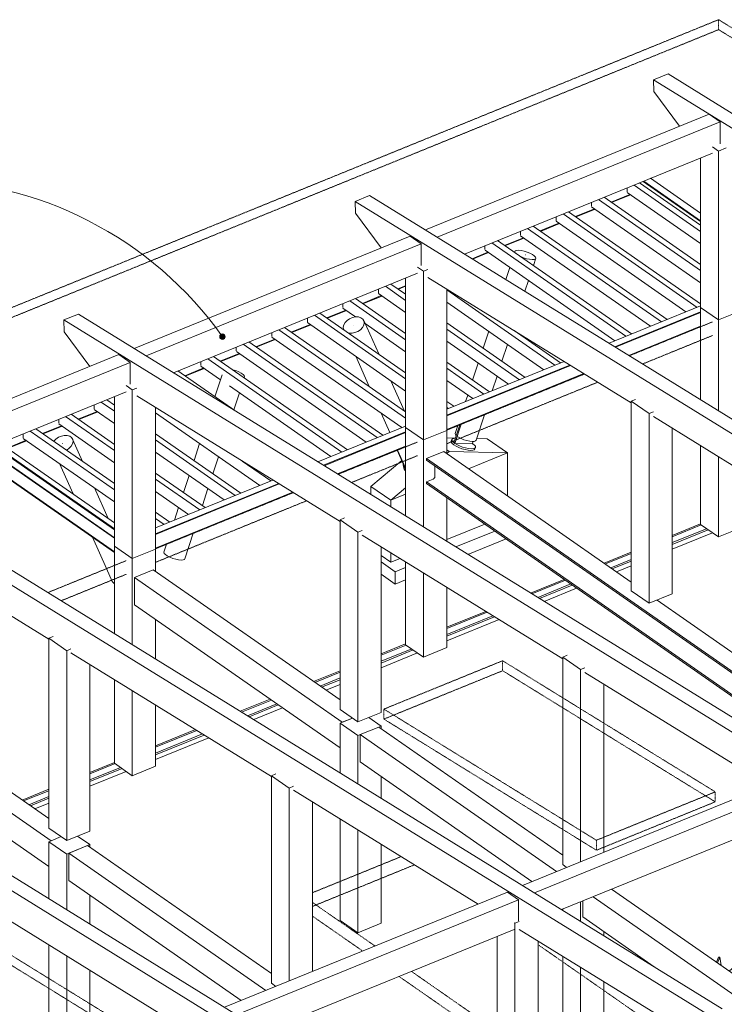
# Model space of a CAD drawing. Header units: millimetres. Extents: x -15398 to 21123, y -830 to 19992.
# Tile 3 of 14: x -2780 to 6832, y 6343 to 19776. Entities that reach past the tile are written whole.
import ezdxf

# ---------------------------------------------------------------- set-up
doc = ezdxf.new("R2010")
doc.units = ezdxf.units.MM
doc.linetypes.add('dash klein', pattern=[2, 1, -1])
for name, color, linetype, lineweight in [('A-FLOR', 192, 'Continuous', 18), ('A-ROOF', 132, 'Continuous', 13), ('G-ANNO-TEXT', 231, 'Continuous', 9), ('S-BEAM', 12, 'Continuous', 18), ('S-COLS', 52, 'Continuous', 18), ('S-FNDN', 32, 'Continuous', 18)]:
    doc.layers.add(name, color=color, linetype=linetype, lineweight=lineweight)

# ---------------------------------------------------------------- blocks, each defined once
blk = doc.blocks.new('M_Timber-Column - 400x400-V4-3D constructief TO')
at = {"layer": 'S-COLS'}
for p, q in [((-2382, 8561), (-2214, 8630)), ((-1990, 8639), (-1822, 8521)), ((-2382, 8561), (-2382, 7781)), ((-2139, 8392), (-2382, 8561)), ((-1822, 8521), (-2139, 8392)), ((-1822, 8521), (-1822, 8486)), ((-2139, 8392), (-2139, 7631)), ((-1822, 7833), (-1822, 7435)), ((-2382, 7153), (-2382, 6560)), ((-2139, 7003), (-2139, 6410)), ((-1822, 6807), (-1822, 6214)), ((-2382, 6560), (-2382, 5870)), ((-2139, 6410), (-2139, 5701)), ((-1822, 6214), (-1822, 5830)), ((-2139, 5701), (-2382, 5870)), ((-1822, 5830), (-2139, 5701))]:
    blk.add_line(p, q, dxfattribs=at)
blk = doc.blocks.new('M_Timber-Column - 400x400-V6-3D constructief TO')
at = {"layer": 'S-COLS'}
for p, q in [((-1487, 12593), (-1487, 12331)), ((-1244, 12424), (-1487, 12593)), ((-926, 12553), (-1244, 12424)), ((-926, 12553), (-926, 12469)), ((-1244, 12424), (-1244, 12339)), ((-926, 12469), (-926, 12248)), ((-1487, 12331), (-1487, 11399)), ((-1244, 12339), (-1244, 11249)), ((-926, 11594), (-926, 11053)), ((-1487, 10772), (-1487, 9631)), ((-1244, 10622), (-1244, 9462)), ((-926, 10426), (-926, 9591)), ((-1244, 9462), (-1487, 9631)), ((-926, 9591), (-1244, 9462))]:
    blk.add_line(p, q, dxfattribs=at)
blk = doc.blocks.new('M_Timber-Column - 400x400-V7-3D constructief TO')
at = {"layer": 'S-COLS'}
for p, q in [((4870, 7740), (4870, 7476)), ((4627, 7641), (4627, 7626)), ((5187, 7335), (5187, 7280)), ((4627, 6999), (4627, 6923)), ((4627, 6923), (4627, 5372)), ((4870, 6849), (4870, 6753)), ((4870, 6753), (4870, 5202)), ((5187, 6653), (5187, 6532)), ((5187, 6532), (5187, 5332)), ((4870, 5202), (4627, 5372)), ((5187, 5332), (4870, 5202))]:
    blk.add_line(p, q, dxfattribs=at)
blk = doc.blocks.new('M_Timber-Column - 400x400-V8-3D constructief TO')
at = {"layer": 'S-COLS'}
for p, q in [((1590, 10179), (1758, 10248)), ((1982, 10257), (2150, 10139)), ((1590, 10179), (1590, 9501)), ((1833, 10010), (1590, 10179)), ((2150, 10139), (1833, 10010)), ((2150, 10139), (2150, 10104)), ((1833, 10010), (1833, 9351)), ((2150, 9451), (2150, 9154)), ((1590, 8873), (1590, 7832)), ((1833, 8723), (1833, 7931)), ((2150, 8527), (2150, 8060)), ((2150, 8060), (2150, 7448)), ((1833, 7931), (1833, 7318)), ((1590, 7832), (1590, 7488)), ((1833, 7318), (1590, 7488)), ((2150, 7448), (1833, 7318))]:
    blk.add_line(p, q, dxfattribs=at)
blk = doc.blocks.new('M_Timber-Column - 400x400-V10-3D constructief TO')
at = {"layer": 'S-COLS'}
for p, q in [((2485, 14211), (2485, 13949)), ((2728, 14042), (2485, 14211)), ((3046, 14171), (2728, 14042)), ((3046, 14171), (3046, 14087)), ((2728, 14042), (2728, 13957)), ((3046, 14087), (3046, 13857)), ((2485, 13949), (2485, 13005)), ((2728, 13957), (2728, 12855)), ((3046, 13255), (3046, 12659)), ((2485, 12378), (2485, 11249)), ((2728, 12228), (2728, 11080)), ((3046, 12032), (3046, 11209)), ((2728, 11080), (2485, 11249)), ((3046, 11209), (2728, 11080))]:
    blk.add_line(p, q, dxfattribs=at)
blk = doc.blocks.new('M_Timber-Column - 400x400-V12-3D constructief TO')
at = {"layer": 'S-COLS'}
for p, q in [((6509, 15850), (6509, 15588)), ((6752, 15681), (6509, 15850)), ((7069, 15810), (6752, 15681)), ((7069, 15810), (7069, 15493)), ((6509, 15588), (6509, 14591)), ((6752, 15681), (6752, 15596)), ((6752, 15596), (6752, 14441)), ((7069, 15493), (7069, 14245)), ((6509, 13964), (6509, 12888)), ((6752, 13814), (6752, 12719)), ((7069, 13618), (7069, 12848)), ((6752, 12719), (6509, 12888)), ((7069, 12848), (6752, 12719))]:
    blk.add_line(p, q, dxfattribs=at)
blk = doc.blocks.new('M_Timber-Column - 400x400-V13-3D constructief TO')
at = {"layer": 'S-COLS'}
for p, q in [((3974, 7450), (3965, 7456)), ((4034, 7474), (3974, 7450)), ((3974, 7450), (3974, 4818)), ((3731, 7268), (3731, 4719)), ((4292, 7206), (4292, 4948)), ((4292, 4948), (4292, 4532)), ((3731, 4719), (3731, 4572)), ((3974, 4818), (3974, 4403)), ((3974, 4403), (3731, 4572)), ((4292, 4532), (3974, 4403))]:
    blk.add_line(p, q, dxfattribs=at)
blk = doc.blocks.new('M_Timber-Column - 400x400-V16-3D constructief TO')
at = {"layer": 'S-COLS'}
for p, q in [((-1244, 14726), (-1326, 14783)), ((-1184, 14750), (-1244, 14726)), ((-1244, 14726), (-1244, 12424)), ((-1487, 14633), (-1487, 12593)), ((-926, 14483), (-926, 12553)), ((-1244, 12424), (-1487, 12593)), ((-926, 12553), (-1244, 12424))]:
    blk.add_line(p, q, dxfattribs=at)
blk = doc.blocks.new('M_Timber-Column - 400x400-V18-3D constructief TO')
at = {"layer": 'S-COLS'}
for p, q in [((6752, 17983), (6670, 18040)), ((6859, 18026), (6752, 17983)), ((6509, 17890), (6509, 15850)), ((6752, 17983), (6752, 15681)), ((7069, 17789), (7069, 15810)), ((6752, 15681), (6509, 15850)), ((7069, 15810), (6752, 15681))]:
    blk.add_line(p, q, dxfattribs=at)
blk = doc.blocks.new('H-Wide Flange Beams - HEB400-1640320-3D constructief TO')
at = {"layer": 'S-BEAM'}
for p, q in [((2768, 13787), (3006, 13884)), ((3006, 13884), (5562, 12104)), ((2768, 13767), (2768, 13787)), ((2768, 13787), (7772, 10300)), ((2768, 13767), (7754, 10293)), ((2882, 13538), (2882, 13687)), ((2768, 13469), (2860, 13506)), ((2768, 13449), (2768, 13469)), ((2768, 13469), (7733, 10010)), ((2768, 13449), (7733, 9989)), ((5914, 11858), (8011, 10397)), ((8011, 10397), (7772, 10300))]:
    blk.add_line(p, q, dxfattribs=at)
blk.add_polyline3d([(2860, 13506, 0), (2866, 13510, 0), (2871, 13514, 0), (2876, 13519, 0), (2879, 13525, 0), (2881, 13532, 0), (2882, 13538, 0)], dxfattribs=at)
blk = doc.blocks.new('Balk geschaafd vuren_ - balk geschaafd_gen_320x440-1257833-3D constructief TO')
at = {"layer": 'S-BEAM', "lineweight": 13}
for p, q in [((-1212, 12166), (-958, 12270)), ((-958, 12270), (1590, 10495)), ((-1212, 11794), (-1212, 12166)), ((-1212, 12166), (1621, 10192)), ((-1212, 11794), (1590, 9842)), ((1758, 10248), (1621, 10192))]:
    blk.add_line(p, q, dxfattribs=at)
blk = doc.blocks.new('Balk geschaafd vuren_ - balk geschaafd_gen_320x440-1257985-3D constructief TO')
at = {"layer": 'S-BEAM', "lineweight": 13}
for p, q in [((1864, 10023), (2119, 10126)), ((2119, 10126), (4627, 8379)), ((1864, 9650), (1864, 10023)), ((1864, 10023), (4544, 8156)), ((1864, 9650), (4207, 8018))]:
    blk.add_line(p, q, dxfattribs=at)
blk = doc.blocks.new('Balk geschaafd vuren_ - balk geschaafd_gen_320x440-V20-3D constructief TO')
at = {"layer": 'S-BEAM', "lineweight": 13}
for p, q in [((5041, 7810), (7357, 6196)), ((5295, 7913), (7611, 6299)), ((4901, 7534), (4901, 7753)), ((4901, 7534), (5874, 6856)), ((6807, 6206), (7019, 6059)), ((7357, 6196), (7703, 5954)), ((7611, 6299), (7703, 6235)), ((7019, 6059), (7480, 5738)), ((7480, 5738), (7703, 5582))]:
    blk.add_line(p, q, dxfattribs=at)
blk = doc.blocks.new('Balk geschaafd vuren_ - balk geschaafd_gen_320x440-V21-3D constructief TO')
at = {"layer": 'S-BEAM', "lineweight": 13}
for p, q in [((-2108, 8405), (-1853, 8508)), ((-1853, 8508), (655, 6761)), ((-2108, 8032), (-2108, 8405)), ((-2108, 8405), (580, 6532)), ((-2108, 8032), (242, 6395))]:
    blk.add_line(p, q, dxfattribs=at)
blk = doc.blocks.new('Balk geschaafd vuren_ - balk geschaafd_gen_250x450-1395905-3D constructief TO')
at = {"layer": 'S-BEAM', "lineweight": 13}
for p, q in [((2754, 16909), (6625, 18486)), ((6625, 18486), (6777, 18380)), ((2917, 16808), (6777, 18380)), ((6777, 18380), (6777, 18084)), ((3289, 16578), (6670, 17955))]:
    blk.add_line(p, q, dxfattribs=at)
blk = doc.blocks.new('Balk geschaafd vuren_ - balk geschaafd_gen_250x450-1395911-3D constructief TO')
at = {"layer": 'S-BEAM', "lineweight": 13}
for p, q in [((14, 6302), (3873, 7874)), ((3873, 7874), (4025, 7768)), ((177, 6201), (4025, 7768)), ((4025, 7768), (4025, 7480)), ((549, 5972), (3965, 7363))]:
    blk.add_line(p, q, dxfattribs=at)
blk = doc.blocks.new('Balk geschaafd vuren_ - balk geschaafd_gen_250x450-1267558-3D constructief TO')
at = {"layer": 'S-BEAM', "lineweight": 13}
for p, q in [((4077, 7965), (7845, 9501)), ((7845, 9501), (7921, 9448)), ((4241, 7864), (7997, 9395)), ((4612, 7635), (7937, 8989))]:
    blk.add_line(p, q, dxfattribs=at)
blk = doc.blocks.new('Balk geschaafd vuren_ - balk geschaafd_gen_250x450-1267052-3D constructief TO')
at = {"layer": 'S-BEAM', "lineweight": 13}
for p, q in [((-5179, 13677), (-1426, 15206)), ((-1426, 15206), (-1274, 15100)), ((-5015, 13576), (-1274, 15100)), ((-1274, 15100), (-1274, 14804)), ((-4643, 13347), (-1326, 14698))]:
    blk.add_line(p, q, dxfattribs=at)
blk = doc.blocks.new('Balk geschaafd vuren_ - balk geschaafd_gen_250x450-V24-3D constructief TO')
at = {"layer": 'S-BEAM', "lineweight": 13}
for p, q in [((-1218, 15291), (2546, 16824)), ((2546, 16824), (2698, 16718)), ((-1055, 15190), (2698, 16718)), ((2698, 16718), (2698, 16422)), ((-683, 14960), (2646, 16316))]:
    blk.add_line(p, q, dxfattribs=at)
blk = doc.blocks.new('28_BX_staal - balk - IPE - IPE240-1548498-3D constructief TO')
at = {"layer": 'S-BEAM', "lineweight": 13}
for p, q in [((5545, 17393), (5287, 17288)), ((5552, 17388), (5294, 17283)), ((5060, 17196), (4802, 17090)), ((5068, 17190), (4810, 17085)), ((4576, 16998), (4318, 16893)), ((4583, 16993), (4325, 16888)), ((4091, 16801), (3833, 16696)), ((4099, 16796), (3840, 16690)), ((3606, 16603), (3391, 16515)), ((3614, 16598), (3399, 16510)), ((2485, 16147), (2379, 16104)), ((2485, 16138), (2387, 16098)), ((2153, 16011), (1895, 15906)), ((2160, 16006), (1902, 15901)), ((1668, 15814), (1410, 15709)), ((1676, 15809), (1418, 15704)), ((1184, 15616), (925, 15511)), ((1191, 15611), (933, 15506)), ((699, 15419), (441, 15314)), ((706, 15414), (448, 15309)), ((214, 15222), (-44, 15117)), ((222, 15216), (-36, 15111)), ((-270, 15024), (-528, 14919)), ((-263, 15019), (-521, 14914)), ((-1487, 14529), (-1497, 14524)), ((-1487, 14520), (-1490, 14519)), ((-1724, 14432), (-1982, 14327)), ((-1716, 14427), (-1975, 14322)), ((-2209, 14235), (-2467, 14130)), ((-2201, 14230), (-2459, 14124)), ((-2693, 14037), (-2951, 13932)), ((-2686, 14032), (-2944, 13927))]:
    blk.add_line(p, q, dxfattribs=at)
blk = doc.blocks.new('28_BX_staal - balk - IPE - IPE240-1548308-3D constructief TO')
at = {"layer": 'S-BEAM', "lineweight": 13}
for p, q in [((5827, 17612), (6509, 17137)), ((6509, 17024), (5724, 17570)), ((6509, 17032), (5732, 17573)), ((7069, 16746), (9942, 14745)), ((9847, 14706), (7069, 16641)), ((7552, 16296), (7069, 16633)), ((9839, 14703), (7633, 16240)), ((7807, 15924), (7645, 16037)), ((7815, 15927), (7653, 16040)), ((8178, 15666), (8016, 15779)), ((8185, 15669), (8023, 15782)), ((8548, 15408), (8386, 15521)), ((8556, 15411), (8394, 15524)), ((8919, 15150), (8757, 15263)), ((8926, 15153), (8764, 15266)), ((9289, 14892), (9127, 15004)), ((9297, 14895), (9135, 15007)), ((9660, 14633), (9498, 14746)), ((9667, 14636), (9505, 14749)), ((9942, 14745), (9847, 14706))]:
    blk.add_line(p, q, dxfattribs=at)
blk = doc.blocks.new('28_BX_staal - balk - IPE - IPE240-1548421-3D constructief TO')
at = {"layer": 'S-BEAM', "lineweight": 13}
for p, q in [((-3384, 13836), (-3351, 13850)), ((-3384, 13828), (-3384, 13836)), ((-1487, 12515), (-3384, 13836)), ((-3339, 13868), (-3339, 13878)), ((-1487, 12701), (-3236, 13920)), ((-1487, 12709), (-3229, 13923)), ((-3134, 13962), (-1487, 12815)), ((-1487, 12506), (-3384, 13828))]:
    blk.add_line(p, q, dxfattribs=at)
blk.add_polyline3d([(-3351, 13850, 0), (-3348, 13852, 0), (-3345, 13854, 0), (-3342, 13857, 0), (-3340, 13861, 0), (-3339, 13864, 0), (-3339, 13868, 0)], dxfattribs=at)
blk = doc.blocks.new('28_BX_staal - balk - IPE - IPE240-V34-3D constructief TO')
at = {"layer": 'S-BEAM', "lineweight": 13}
for p, q in [((7069, 16100), (7560, 16300)), ((7560, 16300), (7633, 16249)), ((7633, 16249), (7069, 16019)), ((7633, 16240), (7069, 16011)), ((7633, 16249), (7633, 16240)), ((5259, 15362), (6509, 15871)), ((6509, 15791), (5338, 15314)), ((6509, 15783), (5346, 15309)), ((6509, 15596), (5528, 15196)), ((6509, 15588), (5536, 15191)), ((3046, 14461), (4647, 15113)), ((4725, 15064), (3046, 14380)), ((4733, 15059), (3046, 14372)), ((4916, 14947), (3046, 14185)), ((4924, 14942), (3046, 14177)), ((1287, 13744), (2485, 14232)), ((2485, 14152), (1366, 13696)), ((2485, 14144), (1374, 13691)), ((2485, 13957), (1556, 13579)), ((2485, 13949), (1564, 13574)), ((-926, 12843), (675, 13495)), ((753, 13447), (-926, 12762)), ((761, 13442), (-926, 12754)), ((944, 13329), (-926, 12568)), ((952, 13324), (-926, 12559))]:
    blk.add_line(p, q, dxfattribs=at)
blk = doc.blocks.new('Balk geschaafd vuren_ - balk geschaafd_gen_96x196-1549088-3D constructief TO')
at = {"layer": 'S-BEAM', "lineweight": 13}
for p, q in [((-1487, 12912), (-3045, 13998)), ((-1487, 12828), (-3122, 13967))]:
    blk.add_line(p, q, dxfattribs=at)
blk = doc.blocks.new('Balk geschaafd vuren_ - balk geschaafd_gen_96x196-V35-3D constructief TO')
at = {"layer": 'S-BEAM', "lineweight": 13}
for p, q in [((-2732, 14072), (-2732, 14125)), ((-1487, 13363), (-2637, 14164)), ((-1487, 13447), (-2561, 14195)), ((-2731, 14064), (-1487, 13197)), ((-733, 12922), (-926, 13056)), ((-809, 12891), (-926, 12972))]:
    blk.add_line(p, q, dxfattribs=at)
blk = doc.blocks.new('Balk geschaafd vuren_ - balk geschaafd_gen_96x196-V36-3D constructief TO')
at = {"layer": 'S-BEAM', "lineweight": 13}
for p, q in [((-1487, 13982), (-2076, 14393)), ((-2248, 14270), (-2248, 14323)), ((-2247, 14261), (-1487, 13732)), ((-1487, 13898), (-2153, 14362)), ((-248, 13119), (-926, 13591)), ((-324, 13088), (-926, 13507)), ((-926, 13341), (-475, 13027))]:
    blk.add_line(p, q, dxfattribs=at)
blk = doc.blocks.new('Balk geschaafd vuren_ - balk geschaafd_gen_96x196-V37-3D constructief TO')
at = {"layer": 'S-BEAM', "lineweight": 13}
for p, q in [((-1763, 14467), (-1763, 14520)), ((-1487, 14433), (-1668, 14559)), ((-1487, 14517), (-1592, 14590)), ((-1762, 14459), (-1487, 14267)), ((236, 13316), (-926, 14126)), ((160, 13285), (-926, 14042)), ((-926, 13876), (10, 13224))]:
    blk.add_line(p, q, dxfattribs=at)
blk = doc.blocks.new('Balk geschaafd vuren_ - balk geschaafd_gen_96x196-V38-3D constructief TO')
at = {"layer": 'S-BEAM', "lineweight": 13}
for p, q in [((-926, 14411), (494, 13422)), ((645, 13483), (257, 13753))]:
    blk.add_line(p, q, dxfattribs=at)
blk = doc.blocks.new('Balk geschaafd vuren_ - balk geschaafd_gen_96x196-V39-3D constructief TO')
at = {"layer": 'S-BEAM', "lineweight": 13}
blk.add_line((156, 14443), (-623, 14985), dxfattribs=at)
blk = doc.blocks.new('Balk geschaafd vuren_ - balk geschaafd_gen_96x196-V40-3D constructief TO')
at = {"layer": 'S-BEAM', "lineweight": 13}
for p, q in [((1690, 13909), (-138, 15182)), ((-310, 15059), (-310, 15112)), ((-308, 15051), (-40, 14864)), ((1614, 13877), (-214, 15151)), ((80, 14780), (1464, 13816))]:
    blk.add_line(p, q, dxfattribs=at)
blk = doc.blocks.new('Balk geschaafd vuren_ - balk geschaafd_gen_96x196-V41-3D constructief TO')
at = {"layer": 'S-BEAM', "lineweight": 13}
for p, q in [((2098, 14075), (270, 15349)), ((2175, 14106), (347, 15380)), ((175, 15257), (175, 15310)), ((176, 15248), (1948, 14014))]:
    blk.add_line(p, q, dxfattribs=at)
blk = doc.blocks.new('Balk geschaafd vuren_ - balk geschaafd_gen_96x196-V42-3D constructief TO')
at = {"layer": 'S-BEAM', "lineweight": 13}
for p, q in [((660, 15454), (660, 15507)), ((2485, 14340), (755, 15546)), ((2485, 14425), (831, 15577)), ((661, 15446), (2433, 14211))]:
    blk.add_line(p, q, dxfattribs=at)
blk = doc.blocks.new('Balk geschaafd vuren_ - balk geschaafd_gen_96x196-V43-3D constructief TO')
at = {"layer": 'S-BEAM', "lineweight": 13}
for p, q in [((2485, 14875), (1240, 15743)), ((2485, 14960), (1316, 15774)), ((1144, 15651), (1144, 15705)), ((1145, 15643), (2485, 14710)), ((3144, 14501), (3046, 14569)), ((3068, 14470), (3046, 14485))]:
    blk.add_line(p, q, dxfattribs=at)
blk = doc.blocks.new('Balk geschaafd vuren_ - balk geschaafd_gen_96x196-V44-3D constructief TO')
at = {"layer": 'S-BEAM', "lineweight": 13}
for p, q in [((1629, 15849), (1629, 15902)), ((2485, 15410), (1724, 15941)), ((2485, 15495), (1800, 15972)), ((1630, 15840), (1802, 15721)), ((1933, 15629), (2485, 15245)), ((3628, 14698), (3046, 15104)), ((3552, 14667), (3046, 15020)), ((3046, 14854), (3402, 14606))]:
    blk.add_line(p, q, dxfattribs=at)
blk = doc.blocks.new('Balk geschaafd vuren_ - balk geschaafd_gen_96x196-V47-3D constructief TO')
at = {"layer": 'S-BEAM', "lineweight": 13}
for p, q in [((2485, 15946), (2209, 16138)), ((2485, 16030), (2285, 16169)), ((2113, 16046), (2113, 16099)), ((2115, 16038), (2485, 15780)), ((4113, 14895), (3046, 15639)), ((4037, 14864), (3046, 15555)), ((3046, 15389), (3887, 14803))]:
    blk.add_line(p, q, dxfattribs=at)
blk = doc.blocks.new('Balk geschaafd vuren_ - balk geschaafd_gen_96x196-V48-3D constructief TO')
at = {"layer": 'S-BEAM', "lineweight": 13}
for p, q in [((4521, 15062), (3046, 16090)), ((3046, 15924), (4371, 15001)), ((4598, 15093), (3965, 15534))]:
    blk.add_line(p, q, dxfattribs=at)
blk = doc.blocks.new('Balk geschaafd vuren_ - balk geschaafd_gen_96x196-V49-3D constructief TO')
at = {"layer": 'S-BEAM', "lineweight": 13}
for p, q in [((4536, 17033), (4536, 17086)), ((6460, 15851), (4632, 17125)), ((6509, 15901), (4708, 17156)), ((4538, 17025), (6309, 15790))]:
    blk.add_line(p, q, dxfattribs=at)
blk = doc.blocks.new('Balk geschaafd vuren_ - balk geschaafd_gen_96x196-V50-3D constructief TO')
at = {"layer": 'S-BEAM', "lineweight": 13}
for p, q in [((6509, 16436), (5192, 17353)), ((5021, 17230), (5021, 17284)), ((5022, 17222), (6509, 16186)), ((6509, 16352), (5116, 17322))]:
    blk.add_line(p, q, dxfattribs=at)
blk = doc.blocks.new('Balk geschaafd vuren_ - balk geschaafd_gen_96x196-V51-3D constructief TO')
at = {"layer": 'S-BEAM', "lineweight": 13}
for p, q in [((5505, 17428), (5505, 17481)), ((6509, 16887), (5601, 17520)), ((6509, 16971), (5677, 17551)), ((5507, 17419), (6509, 16721)), ((7505, 16277), (7069, 16581)), ((7429, 16246), (7069, 16496)), ((7069, 16331), (7279, 16185))]:
    blk.add_line(p, q, dxfattribs=at)
blk = doc.blocks.new('Floors 1 - Floors 1-1599664-3D constructief TO')
at = {"layer": 'A-FLOR'}
for p, q in [((6122, 12740), (6509, 12898)), ((6517, 12882), (6122, 12722)), ((6122, 12641), (6590, 12831)), ((6122, 12617), (6611, 12817)), ((5192, 12361), (5562, 12512)), ((5562, 12493), (5209, 12350)), ((5282, 12299), (5562, 12412)), ((5303, 12284), (5562, 12389)), ((4190, 11953), (4647, 12139)), ((4664, 12128), (4208, 11942)), ((4287, 11893), (4737, 12077)), ((4310, 11879), (4758, 12062)), ((3046, 11487), (3577, 11704)), ((3596, 11692), (3046, 11468)), ((3046, 11388), (3675, 11644)), ((3046, 11364), (3698, 11630)), ((2150, 11123), (2485, 11259)), ((2493, 11243), (2150, 11104)), ((2150, 11023), (2567, 11192)), ((2150, 10999), (2588, 11178)), ((1228, 10747), (1590, 10894)), ((1590, 10875), (1245, 10735)), ((1318, 10684), (1590, 10795)), ((1339, 10669), (1590, 10771)), ((229, 10340), (636, 10506)), ((653, 10494), (248, 10329)), ((327, 10280), (727, 10443)), ((350, 10266), (748, 10428)), ((-926, 9869), (-383, 10091)), ((-365, 10079), (-926, 9851)), ((-926, 9770), (-286, 10031)), ((-926, 9746), (-263, 10016)), ((-1822, 9505), (-1487, 9641)), ((-1479, 9626), (-1822, 9486)), ((-1822, 9405), (-1405, 9575)), ((-1822, 9381), (-1384, 9560)), ((-2744, 9129), (-2382, 9276)), ((-2382, 9257), (-2727, 9117)), ((-2654, 9066), (-2382, 9177)), ((-2633, 9051), (-2382, 9153))]:
    blk.add_line(p, q, dxfattribs=at)
blk = doc.blocks.new('Structural Foundations 2 - Structural Foundations 1-1741462-3D constructief TO')
at = {"layer": 'S-FNDN'}
for p, q in [((7541, 6926), (7703, 7319)), ((7545, 6918), (7703, 7303)), ((6751, 6988), (6723, 6918)), ((6770, 6985), (6751, 6988)), ((6739, 6907), (6770, 6985)), ((6770, 6985), (6789, 6872)), ((6896, 6797), (7100, 6968)), ((7100, 6968), (7554, 6958)), ((7373, 6778), (7100, 6968)), ((7538, 6938), (7531, 6915)), ((7373, 6778), (7170, 6607)), ((7703, 6770), (7373, 6778)), ((8350, 6633), (8264, 6693)), ((8264, 6598), (8350, 6633)), ((8353, 6631), (8264, 6594)), ((8350, 6629), (8350, 6633)), ((8379, 6612), (8353, 6631)), ((8441, 6569), (8379, 6612)), ((7400, 6447), (7703, 6570)), ((7703, 6570), (7400, 6447)), ((7703, 6567), (7403, 6445)), ((7491, 6383), (7703, 6470)), ((7703, 6466), (7494, 6381)), ((8264, 6497), (8441, 6569)), ((8441, 6552), (8264, 6480)), ((8264, 6480), (8441, 6552)), ((8441, 6552), (8441, 6569)), ((8441, 6552), (8441, 6231)), ((7582, 6320), (7703, 6369)), ((7703, 6366), (7585, 6318)), ((6811, 6204), (6807, 6202)), ((7673, 6256), (7703, 6269)), ((7703, 6252), (7688, 6246)), ((7688, 6246), (7703, 6252)), ((6668, 6050), (6670, 6049)), ((6670, 6049), (6899, 6142)), ((6670, 6032), (6670, 6049)), ((6902, 6140), (6673, 6047)), ((6673, 6047), (6761, 5985)), ((6673, 6047), (6673, 6030)), ((6761, 5985), (6990, 6079)), ((6993, 6077), (6764, 5983)), ((6306, 5964), (6306, 6038)), ((6670, 6032), (6653, 6044)), ((6653, 6044), (6775, 5959)), ((6673, 6033), (6670, 6032)), ((6761, 5969), (6673, 6030)), ((6761, 5969), (6761, 5985)), ((6764, 5970), (6761, 5969)), ((6764, 5983), (6790, 5965)), ((6764, 5983), (6764, 5966)), ((6775, 5959), (6764, 5966)), ((6852, 5905), (6775, 5959)), ((6775, 5959), (6852, 5905)), ((6790, 5965), (6852, 5922)), ((6852, 5922), (7081, 6015)), ((7097, 6005), (6852, 5905)), ((6852, 5905), (7097, 6005)), ((6852, 5905), (6852, 5922)), ((6852, 5584), (6852, 5905))]:
    blk.add_line(p, q, dxfattribs=at)
for points in [[(7567, 6865, 0), (7545, 6883, 0), (7532, 6901, 0), (7531, 6915, 0)], [(7550, 6950, 0), (7548, 6948, 0), (7538, 6938, 0), (7540, 6923, 0), (7552, 6906, 0), (7575, 6888, 0)], [(7703, 6805, 0), (7677, 6813, 0), (7636, 6829, 0), (7598, 6846, 0), (7567, 6865, 0)], [(7575, 6888, 0), (7606, 6869, 0), (7643, 6851, 0), (7684, 6836, 0), (7703, 6830, 0)]]:
    blk.add_polyline3d(points, dxfattribs=at)
blk = doc.blocks.new('Structural Foundations 6 - Structural Foundations 1-1742708-3D constructief TO')
at = {"layer": 'S-FNDN'}
for p, q in [((3223, 14250), (3143, 14004)), ((3241, 14257), (3155, 13995)), ((3046, 14069), (3163, 14067)), ((3114, 14047), (3107, 14025)), ((3155, 13995), (3143, 14004)), ((3394, 13990), (3155, 13995)), ((3404, 14022), (3394, 13990)), ((3401, 13991), (3396, 13995)), ((3452, 14060), (3599, 14057)), ((3599, 14057), (3872, 13866)), ((3872, 13866), (3599, 14057)), ((2369, 13902), (2485, 13643)), ((2485, 13662), (2376, 13905)), ((3078, 13884), (3046, 13907)), ((3078, 13884), (3046, 13857)), ((3872, 13866), (3078, 13884)), ((3872, 13866), (3342, 13650)), ((3342, 13650), (3872, 13866)), ((3430, 13919), (3437, 13941)), ((3872, 13866), (3872, 13281)), ((2010, 13409), (2432, 13762)), ((2459, 13661), (2466, 13645)), ((2284, 13219), (2010, 13409)), ((2010, 13409), (2284, 13219)), ((2010, 13298), (2010, 13409)), ((2485, 13388), (2284, 13219)), ((2485, 13301), (2284, 13219)), ((2284, 13219), (2485, 13301)), ((2284, 13129), (2284, 13219)), ((3564, 12894), (3046, 12683)), ((3170, 12583), (3700, 12799)), ((3854, 12692), (3335, 12481)), ((2284, 12373), (2284, 12502)), ((2284, 12373), (2150, 12466)), ((2150, 12378), (2341, 12245)), ((2410, 12424), (2284, 12373)), ((2341, 12245), (2485, 12304)), ((2341, 12076), (2341, 12245)), ((2341, 12076), (2150, 12209)), ((2485, 12135), (2341, 12076))]:
    blk.add_line(p, q, dxfattribs=at)
for points in [[(3143, 13974, 0), (3120, 13993, 0), (3108, 14010, 0), (3107, 14024, 0)], [(3162, 14066, 0), (3143, 14064, 0), (3124, 14058, 0), (3114, 14047, 0), (3116, 14033, 0), (3128, 14016, 0), (3150, 13997, 0)], [(3253, 13923, 0), (3211, 13938, 0), (3174, 13956, 0), (3143, 13974, 0)], [(3150, 13997, 0), (3181, 13978, 0), (3219, 13961, 0), (3260, 13945, 0), (3302, 13933, 0), (3343, 13925, 0), (3379, 13922, 0), (3408, 13924, 0), (3428, 13931, 0), (3437, 13941, 0), (3436, 13956, 0), (3423, 13973, 0), (3401, 13991, 0)], [(3430, 13919, 0), (3420, 13908, 0), (3400, 13901, 0), (3371, 13900, 0), (3336, 13903, 0), (3295, 13911, 0), (3253, 13923, 0)], [(2453, 13713, 0), (2452, 13708, 0), (2454, 13676, 0), (2466, 13648, 0), (2484, 13629, 0)], [(2484, 13620, 0), (2474, 13632, 0), (2461, 13659, 0)]]:
    blk.add_polyline3d(points, dxfattribs=at)
blk = doc.blocks.new('Structural Foundations 5 - Structural Foundations 1-1745234-3D constructief TO')
at = {"layer": 'S-FNDN'}
for p, q in [((3223, 14250), (3143, 14004)), ((3241, 14257), (3155, 13995)), ((3046, 14069), (3163, 14067)), ((3114, 14047), (3107, 14025)), ((3155, 13995), (3143, 14004)), ((3394, 13990), (3155, 13995)), ((3404, 14022), (3394, 13990)), ((3401, 13991), (3396, 13995)), ((3452, 14060), (3599, 14057)), ((3599, 14057), (3872, 13866)), ((3872, 13866), (3599, 14057)), ((2369, 13902), (2485, 13643)), ((2485, 13662), (2376, 13905)), ((3078, 13884), (3046, 13907)), ((3078, 13884), (3046, 13857)), ((3872, 13866), (3078, 13884)), ((3872, 13866), (3342, 13650)), ((3342, 13650), (3872, 13866)), ((3430, 13919), (3437, 13941)), ((3872, 13866), (3872, 13281)), ((2010, 13409), (2432, 13762)), ((2453, 13713), (2452, 13708)), ((2452, 13708), (2454, 13676)), ((2454, 13676), (2459, 13661)), ((2459, 13661), (2466, 13645)), ((2459, 13661), (2466, 13648)), ((2466, 13645), (2461, 13659)), ((2466, 13648), (2484, 13629)), ((2474, 13632), (2466, 13645)), ((2484, 13620), (2474, 13632)), ((2284, 13219), (2010, 13409)), ((2010, 13409), (2284, 13219)), ((2010, 13298), (2010, 13409)), ((2485, 13388), (2284, 13219)), ((2485, 13301), (2284, 13219)), ((2284, 13219), (2485, 13301)), ((2284, 13129), (2284, 13219)), ((3564, 12894), (3046, 12683)), ((3170, 12583), (3700, 12799)), ((3854, 12692), (3335, 12481)), ((2284, 12373), (2284, 12502)), ((2284, 12373), (2150, 12466)), ((2150, 12378), (2341, 12245)), ((2410, 12424), (2284, 12373)), ((2341, 12245), (2485, 12304)), ((2341, 12076), (2341, 12245)), ((2341, 12076), (2150, 12209)), ((2485, 12135), (2341, 12076))]:
    blk.add_line(p, q, dxfattribs=at)
for points in [[(3143, 13974, 0), (3120, 13993, 0), (3108, 14010, 0), (3107, 14024, 0)], [(3162, 14066, 0), (3143, 14064, 0), (3124, 14058, 0), (3114, 14047, 0), (3116, 14033, 0), (3128, 14016, 0), (3150, 13997, 0)], [(3430, 13919, 0), (3420, 13908, 0), (3400, 13901, 0), (3371, 13900, 0), (3336, 13903, 0), (3295, 13911, 0), (3253, 13923, 0), (3211, 13938, 0), (3174, 13956, 0), (3143, 13974, 0)], [(3150, 13997, 0), (3181, 13978, 0), (3219, 13961, 0), (3260, 13945, 0), (3302, 13933, 0), (3343, 13925, 0), (3379, 13922, 0), (3408, 13924, 0), (3428, 13931, 0), (3437, 13941, 0), (3436, 13956, 0), (3423, 13973, 0), (3401, 13991, 0)]]:
    blk.add_polyline3d(points, dxfattribs=at)

msp = doc.modelspace()

# ---------------------------------------------------------------- hatches: boundary and pattern name
at = {"layer": 'G-ANNO-TEXT'}
h = msp.add_hatch(color=7, dxfattribs=at)
edge = h.paths.add_edge_path()
edge.add_arc((-14, 15451), 37.5, 0, 360)

# ---------------------------------------------------------------- linework, layer by layer
at = {"layer": 'A-FLOR', "linetype": 'dash klein'}
for p, q in [((6670, 15653), (5536, 15191)), ((5718, 15079), (6670, 15467)), ((4924, 14942), (3046, 14177)), ((3046, 13991), (5105, 14830)), ((2646, 14014), (1564, 13574)), ((1746, 13461), (2646, 13828)), ((952, 13324), (-926, 12559)), ((-926, 12373), (1133, 13212)), ((-1326, 12396), (-2396, 11960)), ((-2215, 11848), (-1326, 12210)), ((1215, 7866), (2424, 8358)), ((2606, 8246), (1215, 7679)), ((2067, 7138), (1215, 7732)), ((1215, 7545), (1898, 7070)), ((5833, 6082), (4292, 7156)), ((2395, 6723), (3731, 5793)), ((3731, 5979), (2564, 6792))]:
    msp.add_line(p, q, dxfattribs=at)
at = {"layer": 'A-FLOR'}
for p, q in [((6670, 12776), (6122, 12553)), ((5562, 12325), (5362, 12243)), ((4817, 12021), (4373, 11840)), ((3760, 11591), (3046, 11300)), ((2646, 11137), (2150, 10935)), ((1590, 10707), (1398, 10628)), ((806, 10388), (412, 10227)), ((-200, 9978), (-926, 9682)), ((-1326, 9519), (-1822, 9317)), ((-2382, 9089), (-2574, 9011))]:
    msp.add_line(p, q, dxfattribs=at)
at = {"layer": 'A-ROOF', "linetype": 'dash klein'}
for p, q in [((6754, 19776), (-11517, 12333)), ((6754, 19640), (6754, 19776)), ((6754, 19776), (20117, 11529)), ((-11517, 12198), (6754, 19640)), ((20117, 11393), (6754, 19640)), ((1845, 4087), (-11517, 12333)), ((-11517, 12198), (1845, 3951)), ((2188, 10370), (3808, 11030)), ((3808, 11030), (6708, 9241)), ((3808, 10894), (3808, 11030)), ((3808, 10894), (2188, 10234)), ((6708, 9105), (3808, 10894)), ((5087, 8581), (2188, 10370)), ((2188, 10234), (2188, 10370)), ((2188, 10234), (5087, 8445)), ((6708, 9241), (5087, 8581)), ((6708, 9241), (6708, 9105)), ((5087, 8445), (6708, 9105)), ((5087, 8445), (5087, 8581))]:
    msp.add_line(p, q, dxfattribs=at)
at = {"layer": 'G-ANNO-TEXT', "color": 7}
msp.add_circle((-14, 15451), 37.5, dxfattribs=at)
msp.add_arc((-4164, 12502), 5091, 35.3947, 90.2957, dxfattribs=at)
at = {"layer": 'S-BEAM', "lineweight": 13}
for p, q in [((6064, 19036), (5866, 18955)), ((5866, 18955), (18621, 11084)), ((5866, 18955), (5872, 18794)), ((6064, 19036), (18820, 11165)), ((5872, 18794), (6220, 18321)), ((1993, 17378), (1795, 17297)), ((1993, 17378), (14749, 9506)), ((1795, 17297), (11811, 11116)), ((1795, 17297), (1801, 17136)), ((1801, 17136), (2149, 16662)), ((2788, 16260), (5562, 14548)), ((-1979, 15760), (-2177, 15679)), ((-1979, 15760), (10777, 7888)), ((-2177, 15679), (7839, 9498)), ((-2177, 15679), (-2171, 15518)), ((-2171, 15518), (-1823, 15044)), ((-1184, 14642), (1590, 12930)), ((5864, 14362), (8599, 12674)), ((-5951, 14154), (6804, 6283)), ((-6150, 14073), (6605, 6202)), ((-5156, 13036), (-2382, 11324)), ((1892, 12744), (4627, 11056)), ((-10022, 12495), (2733, 4624)), ((-10221, 12414), (2535, 4543)), ((-9228, 11378), (-293, 5864)), ((-2080, 11138), (655, 9450)), ((4929, 10870), (7425, 9329)), ((957, 9264), (3473, 7711)), ((4034, 7365), (5893, 6217))]:
    msp.add_line(p, q, dxfattribs=at)
at = {"layer": 'S-COLS', "lineweight": 13}
for p, q in [((3975, 16614), (3970, 16600)), ((3982, 16591), (3979, 16595)), ((4026, 16630), (4061, 16627)), ((4117, 16567), (4117, 16567)), ((4117, 16567), (4117, 16567)), ((4118, 16567), (4117, 16567)), ((4117, 16567), (4118, 16567)), ((3904, 16396), (3850, 16233)), ((4209, 16503), (4174, 16507)), ((4236, 16505), (4209, 16503)), ((4227, 16421), (4260, 16520)), ((4112, 16070), (4161, 16217)), ((1778, 15610), (1777, 15609)), ((1777, 15609), (1778, 15609)), ((1777, 15609), (1777, 15609)), ((1778, 15609), (1778, 15610)), ((2119, 15215), (1914, 15671)), ((3618, 15525), (3542, 15294)), ((3799, 15115), (3875, 15346)), ((1804, 15184), (1989, 14770)), ((3475, 15090), (3399, 14858)), ((-18, 14932), (-116, 14632)), ((3667, 14714), (3732, 14911)), ((282, 14894), (279, 14892)), ((289, 14905), (282, 14894)), ((284, 14889), (288, 14902)), ((2467, 14437), (2282, 14851)), ((141, 14453), (217, 14685)), ((3332, 14655), (3303, 14565)), ((2152, 14407), (2270, 14145)), ((3445, 14038), (3560, 14386)), ((3195, 14238), (3160, 14131)), ((-2194, 13992), (-2195, 13991)), ((-2195, 13991), (-2194, 13991)), ((-2194, 13991), (-2194, 13992)), ((-2194, 13992), (-2194, 13992)), ((-1922, 13750), (-2058, 14053)), ((-326, 13993), (-402, 13761)), ((-2237, 13720), (-2051, 13305)), ((-145, 13582), (-69, 13814)), ((-469, 13558), (-545, 13326)), ((-1573, 12972), (-1759, 13387)), ((-288, 13147), (-212, 13379)), ((-612, 13122), (-669, 12947)), ((-527, 12420), (-412, 12769)), ((-1787, 12715), (-1595, 12287)), ((-777, 12620), (-812, 12513)), ((-1595, 12287), (-1517, 12112)), ((-1517, 12112), (-1518, 12115))]:
    msp.add_line(p, q, dxfattribs=at)
at = {"layer": 'S-COLS'}
for p, q in [((5562, 14572), (5621, 14596)), ((5562, 14572), (5562, 11983)), ((5805, 14403), (5562, 14572)), ((5864, 14427), (5805, 14403)), ((5805, 14403), (5805, 11814)), ((6122, 14202), (6122, 11943)), ((1590, 12954), (1649, 12978)), ((1590, 12954), (1590, 10365)), ((1833, 12785), (1590, 12954)), ((1892, 12809), (1833, 12785)), ((1833, 12785), (1833, 10196)), ((2150, 12584), (2150, 10325)), ((5805, 11814), (5562, 11983)), ((6122, 11943), (5805, 11814)), ((-2382, 11336), (-2323, 11360)), ((-2382, 11336), (-2382, 8747)), ((-2139, 11167), (-2382, 11336)), ((-2080, 11191), (-2139, 11167)), ((-2139, 11167), (-2139, 8578)), ((4627, 11080), (4686, 11104)), ((4627, 11080), (4627, 10389)), ((4870, 10910), (4627, 11080)), ((-1822, 10978), (-1822, 8707)), ((4929, 10935), (4870, 10910)), ((4870, 10910), (4870, 10239)), ((5187, 10710), (5187, 10043)), ((1833, 10196), (1590, 10365)), ((4627, 10389), (4627, 8865)), ((2150, 10325), (1833, 10196)), ((4870, 10239), (4870, 8715)), ((5187, 10043), (5187, 8621)), ((655, 9462), (714, 9486)), ((655, 9462), (655, 6631)), ((898, 9292), (655, 9462)), ((957, 9317), (898, 9292)), ((898, 9292), (898, 6662)), ((1215, 9104), (1215, 6791)), ((-2139, 8578), (-2382, 8747)), ((4627, 8865), (4627, 8249)), ((-1822, 8707), (-2139, 8578)), ((4870, 8715), (4870, 8288)), ((5187, 8621), (5187, 8418)), ((4681, 8211), (4627, 8249)), ((716, 6588), (655, 6631))]:
    msp.add_line(p, q, dxfattribs=at)
at = {"layer": 'S-COLS', "lineweight": 13}
for points in [[(3979, 16595, 0), (3974, 16610, 0), (3981, 16621, 0), (3999, 16628, 0), (4026, 16630, 0)], [(4174, 16507, 0), (4134, 16515, 0), (4094, 16527, 0), (4055, 16543, 0), (4046, 16547, 0)], [(4061, 16627, 0), (4100, 16619, 0), (4141, 16606, 0), (4180, 16591, 0)], [(4180, 16591, 0), (4214, 16573, 0), (4240, 16555, 0), (4256, 16538, 0), (4261, 16523, 0)], [(4261, 16523, 0), (4254, 16512, 0), (4236, 16505, 0)], [(1761, 15713, 0), (1801, 15721, 0), (1840, 15720, 0)], [(1840, 15720, 0), (1874, 15710, 0), (1900, 15692, 0), (1916, 15667, 0), (1921, 15638, 0), (1914, 15606, 0)], [(1634, 15581, 0), (1641, 15613, 0), (1659, 15644, 0), (1686, 15673, 0)], [(1686, 15673, 0), (1721, 15696, 0), (1761, 15713, 0)], [(1914, 15606, 0), (1896, 15575, 0), (1869, 15546, 0)], [(1641, 15548, 0), (1639, 15552, 0), (1634, 15581, 0)], [(1869, 15546, 0), (1834, 15522, 0), (1794, 15506, 0), (1754, 15498, 0), (1715, 15499, 0), (1708, 15500, 0)], [(120, 15003, 0), (129, 15001, 0), (169, 14989, 0), (208, 14973, 0)], [(208, 14973, 0), (242, 14955, 0), (268, 14937, 0), (284, 14920, 0), (289, 14905, 0)], [(3174, 14102, 0), (3164, 14113, 0), (3159, 14128, 0), (3161, 14132, 0)], [(-2315, 14024, 0), (-2313, 14026, 0), (-2286, 14055, 0)], [(-2286, 14055, 0), (-2251, 14078, 0), (-2211, 14095, 0), (-2171, 14103, 0), (-2132, 14102, 0), (-2098, 14092, 0), (-2072, 14074, 0)], [(-2058, 13988, 0), (-2076, 13957, 0), (-2103, 13928, 0)], [(-2072, 14074, 0), (-2056, 14049, 0), (-2051, 14020, 0), (-2058, 13988, 0)], [(3394, 14021, 0), (3359, 14024, 0), (3320, 14033, 0), (3279, 14045, 0), (3240, 14061, 0), (3206, 14078, 0), (3195, 14086, 0)], [(3446, 14041, 0), (3439, 14030, 0), (3421, 14023, 0), (3394, 14021, 0)], [(-2103, 13928, 0), (-2138, 13905, 0), (-2141, 13903, 0)], [(-578, 12403, 0), (-613, 12407, 0), (-652, 12415, 0), (-693, 12427, 0), (-732, 12443, 0), (-766, 12460, 0), (-792, 12478, 0), (-808, 12495, 0), (-812, 12510, 0), (-811, 12515, 0)], [(-526, 12423, 0), (-533, 12412, 0), (-551, 12405, 0), (-578, 12403, 0)], [(-1488, 12079, 0), (-1502, 12091, 0), (-1517, 12112, 0)]]:
    msp.add_polyline3d(points, dxfattribs=at)

# ---------------------------------------------------------------- block references
at = {"layer": 'A-FLOR'}
msp.add_blockref('Floors 1 - Floors 1-1599664-3D constructief TO', (0, 0), dxfattribs=at)
at = {"layer": 'S-BEAM', "lineweight": 13}
for name, p in [('Balk geschaafd vuren_ - balk geschaafd_gen_250x450-1395905-3D constructief TO', (0, 0)), ('28_BX_staal - balk - IPE - IPE240-1548308-3D constructief TO', (0, 0)), ('Balk geschaafd vuren_ - balk geschaafd_gen_96x196-V51-3D constructief TO', (0, 0)), ('28_BX_staal - balk - IPE - IPE240-1548498-3D constructief TO', (0, 0)), ('Balk geschaafd vuren_ - balk geschaafd_gen_96x196-V50-3D constructief TO', (0, 0)), ('Balk geschaafd vuren_ - balk geschaafd_gen_96x196-V49-3D constructief TO', (0, 0)), ('Balk geschaafd vuren_ - balk geschaafd_gen_96x196-V41-3D constructief TO', (3877, 1579)), ('Balk geschaafd vuren_ - balk geschaafd_gen_250x450-V24-3D constructief TO', (0, 0)), ('Balk geschaafd vuren_ - balk geschaafd_gen_96x196-V41-3D constructief TO', (3392, 1382)), ('28_BX_staal - balk - IPE - IPE240-V34-3D constructief TO', (0, 0)), ('Balk geschaafd vuren_ - balk geschaafd_gen_96x196-V47-3D constructief TO', (0, 0)), ('Balk geschaafd vuren_ - balk geschaafd_gen_96x196-V48-3D constructief TO', (0, 0)), ('Balk geschaafd vuren_ - balk geschaafd_gen_96x196-V44-3D constructief TO', (0, 0)), ('Balk geschaafd vuren_ - balk geschaafd_gen_96x196-V43-3D constructief TO', (0, 0)), ('Balk geschaafd vuren_ - balk geschaafd_gen_96x196-V42-3D constructief TO', (0, 0)), ('Balk geschaafd vuren_ - balk geschaafd_gen_96x196-V41-3D constructief TO', (0, 0)), ('Balk geschaafd vuren_ - balk geschaafd_gen_250x450-1267052-3D constructief TO', (0, 0)), ('Balk geschaafd vuren_ - balk geschaafd_gen_96x196-V40-3D constructief TO', (0, 0)), ('Balk geschaafd vuren_ - balk geschaafd_gen_96x196-V39-3D constructief TO', (0, 0)), ('Balk geschaafd vuren_ - balk geschaafd_gen_96x196-V37-3D constructief TO', (0, 0)), ('Balk geschaafd vuren_ - balk geschaafd_gen_96x196-V36-3D constructief TO', (0, 0)), ('Balk geschaafd vuren_ - balk geschaafd_gen_96x196-V38-3D constructief TO', (0, 0)), ('Balk geschaafd vuren_ - balk geschaafd_gen_96x196-V35-3D constructief TO', (0, 0)), ('Balk geschaafd vuren_ - balk geschaafd_gen_96x196-1549088-3D constructief TO', (0, 0)), ('28_BX_staal - balk - IPE - IPE240-1548421-3D constructief TO', (0, 0)), ('Balk geschaafd vuren_ - balk geschaafd_gen_320x440-1257833-3D constructief TO', (0, 0)), ('Balk geschaafd vuren_ - balk geschaafd_gen_320x440-1257833-3D constructief TO', (-3972, -1618)), ('Balk geschaafd vuren_ - balk geschaafd_gen_320x440-1257985-3D constructief TO', (0, 0)), ('Balk geschaafd vuren_ - balk geschaafd_gen_250x450-1267558-3D constructief TO', (0, 0)), ('Balk geschaafd vuren_ - balk geschaafd_gen_320x440-V21-3D constructief TO', (0, 0)), ('Balk geschaafd vuren_ - balk geschaafd_gen_250x450-1395911-3D constructief TO', (0, 0)), ('Balk geschaafd vuren_ - balk geschaafd_gen_320x440-V20-3D constructief TO', (0, 0))]:
    msp.add_blockref(name, p, dxfattribs=at)
at = {"layer": 'S-BEAM'}
msp.add_blockref('H-Wide Flange Beams - HEB400-1640320-3D constructief TO', (0, 0), dxfattribs=at)
at = {"layer": 'S-COLS'}
for name, p in [('M_Timber-Column - 400x400-V18-3D constructief TO', (0, 0)), ('M_Timber-Column - 400x400-V16-3D constructief TO', (3972, 1618)), ('M_Timber-Column - 400x400-V12-3D constructief TO', (0, 0)), ('M_Timber-Column - 400x400-V16-3D constructief TO', (0, 0)), ('M_Timber-Column - 400x400-V10-3D constructief TO', (0, 0)), ('M_Timber-Column - 400x400-V6-3D constructief TO', (0, 0)), ('M_Timber-Column - 400x400-V8-3D constructief TO', (0, 0)), ('M_Timber-Column - 400x400-V4-3D constructief TO', (0, 0)), ('M_Timber-Column - 400x400-V7-3D constructief TO', (0, 0)), ('M_Timber-Column - 400x400-V13-3D constructief TO', (0, 0))]:
    msp.add_blockref(name, p, dxfattribs=at)
at = {"layer": 'S-FNDN'}
for name in ['Structural Foundations 6 - Structural Foundations 1-1742708-3D constructief TO', 'Structural Foundations 5 - Structural Foundations 1-1745234-3D constructief TO', 'Structural Foundations 2 - Structural Foundations 1-1741462-3D constructief TO']:
    msp.add_blockref(name, (0, 0), dxfattribs=at)

doc.saveas('drawing.dxf')
